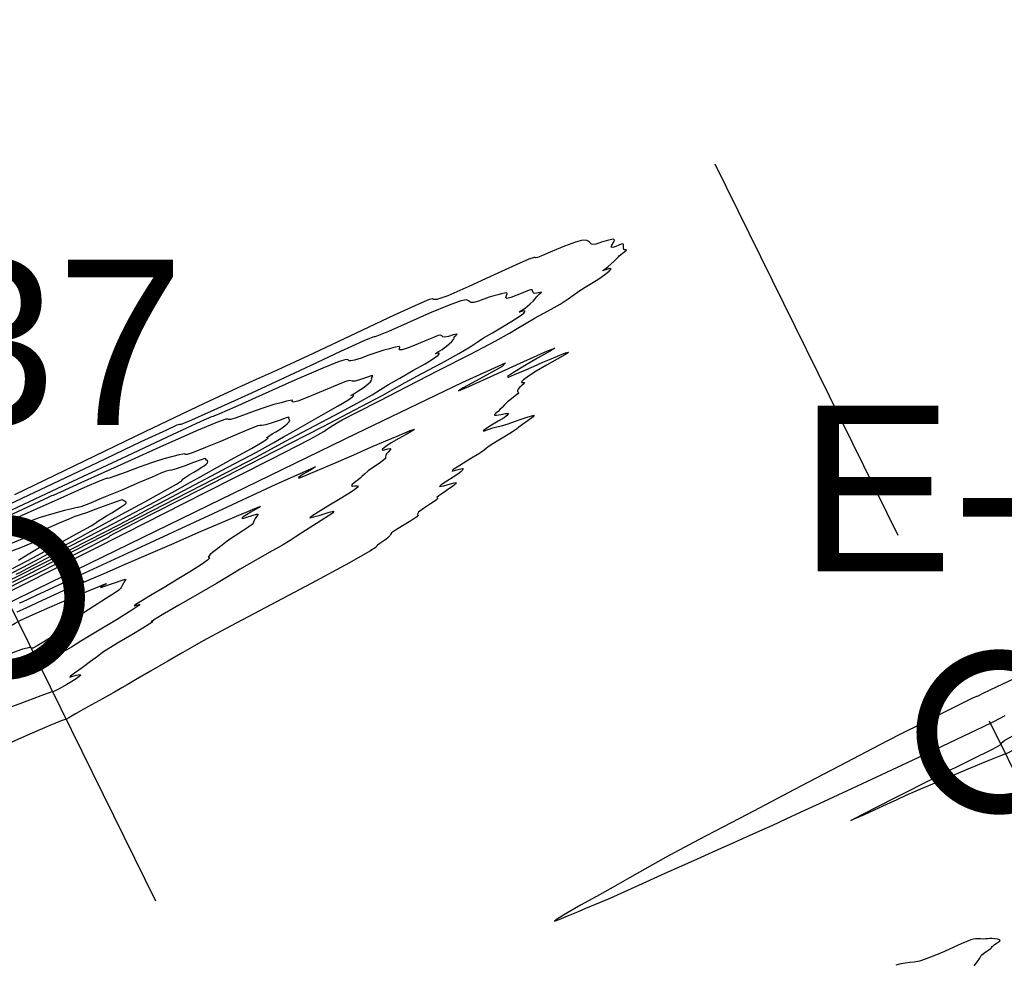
# Model space of a CAD drawing. Extents: x 3249832 to 3255657, y 13789405 to 13793316.
# Tile 82 of 256: x 3255102 to 3255221, y 13790214 to 13790329. Entities that reach past the tile are written whole.
import ezdxf

# ---------------------------------------------------------------- set-up
doc = ezdxf.new("R2010")
doc.units = 0
doc.header["$LTSCALE"] = 100
doc.header["$MEASUREMENT"] = 0
doc.linetypes.add('DASHED', pattern=[0.75, 0.5, -0.25])
for name, color, linetype in [('GRATIO_CON', 10, 'CONTINUOUS'), ('GRATIO_ICON', 7, 'CONTINUOUS'), ('PLAN', 7, 'CONTINUOUS'), ('TARGETS_EAST', 7, 'CONTINUOUS')]:
    doc.layers.add(name, color=color, linetype=linetype)
doc.styles.add('Gratio_032316_contours$0$symbol', font='symbol.shx')
doc.styles.get("Standard").update_dxf_attribs({"font": 'arial.ttf'})
doc.linetypes.add('Gratio_032316_contours$0$DEPRESSION', pattern='A,0.3,["%",Gratio_032316_contours$0$symbol,S=0.05,R=180,X=0,Y=0],0.0001', length=0.3001)

# ---------------------------------------------------------------- blocks, each defined once
blk = doc.blocks.new('Gratio_032316_contours')
at = {"layer": 'GRATIO_CON', "color": 1, "linetype": 'Continuous', "flags": 128}
for points in [[(3255100.32, 13790259.26), (3255101.99, 13790260.12), (3255106.54, 13790262.42), (3255114.68, 13790266.53), (3255124.26, 13790271.37), (3255132.4, 13790275.5), (3255136.96, 13790277.85), (3255138.68, 13790278.78), (3255139.02, 13790279.03), (3255139.25, 13790279.22), (3255139.8, 13790279.57), (3255140.92, 13790280.19), (3255142.79, 13790281.17), (3255145.42, 13790282.52), (3255148.74, 13790284.22), (3255152.6, 13790286.2), (3255156.4, 13790288.16), (3255159.4, 13790289.73), (3255161.13, 13790290.69), (3255162.06, 13790291.26), (3255162.92, 13790291.78), (3255164.24, 13790292.52), (3255165.81, 13790293.38), (3255167.24, 13790294.19), (3255168.23, 13790294.82), (3255168.91, 13790295.32), (3255169.52, 13790295.76), (3255170.26, 13790296.23), (3255171.07, 13790296.72), (3255171.9, 13790297.23), (3255172.64, 13790297.75), (3255173.18, 13790298.18), (3255173.39, 13790298.45), (3255173.22, 13790298.48), (3255172.85, 13790298.38), (3255172.5, 13790298.26), (3255172.36, 13790298.23), (3255172.4, 13790298.27), (3255172.52, 13790298.34), (3255172.65, 13790298.42), (3255172.81, 13790298.54), (3255173.06, 13790298.75), (3255173.42, 13790299.07), (3255173.81, 13790299.43), (3255174.12, 13790299.74), (3255174.28, 13790299.92), (3255174.38, 13790300.03), (3255174.52, 13790300.15), (3255174.79, 13790300.34), (3255175.08, 13790300.55), (3255175.26, 13790300.7), (3255175.24, 13790300.74), (3255175.08, 13790300.74), (3255174.94, 13790300.79), (3255174.89, 13790300.97), (3255174.91, 13790301.2), (3255174.9, 13790301.39), (3255174.82, 13790301.46), (3255174.63, 13790301.42), (3255174.34, 13790301.3), (3255173.96, 13790301.15), (3255173.6, 13790301.04), (3255173.42, 13790301.08), (3255173.5, 13790301.32), (3255173.7, 13790301.65), (3255173.82, 13790301.92), (3255173.82, 13790301.92), (3255173.71, 13790302.03), (3255173.44, 13790302), (3255173.12, 13790301.91), (3255172.82, 13790301.83), (3255172.54, 13790301.75), (3255172.24, 13790301.66), (3255171.9, 13790301.54), (3255171.55, 13790301.44), (3255171.26, 13790301.4), (3255171.05, 13790301.45), (3255170.89, 13790301.58), (3255170.72, 13790301.74), (3255170.45, 13790301.88), (3255169.96, 13790301.9), (3255169.08, 13790301.68), (3255167.76, 13790301.19), (3255166.31, 13790300.57), (3255165.12, 13790300.06), (3255164.49, 13790299.82), (3255164.27, 13790299.79), (3255164.24, 13790299.84), (3255164.11, 13790299.84), (3255163.48, 13790299.61), (3255161.93, 13790298.93), (3255159.26, 13790297.71), (3255156.19, 13790296.31), (3255153.66, 13790295.21), (3255152.36, 13790294.75), (3255151.95, 13790294.73), (3255151.83, 13790294.84), (3255151.4, 13790294.74), (3255150.05, 13790294.16), (3255147.2, 13790292.84), (3255142.6, 13790290.68), (3255137.38, 13790288.23), (3255133.06, 13790286.22), (3255130.53, 13790285.09), (3255128.28, 13790284.09), (3255124.23, 13790282.19), (3255117.05, 13790278.76), (3255108.54, 13790274.66), (3255101.3, 13790271.15)], [(3255100.51, 13790259.88), (3255102.01, 13790260.63), (3255104.68, 13790261.97), (3255107.84, 13790263.56), (3255110.51, 13790264.92), (3255112.01, 13790265.7), (3255112.58, 13790266), (3255112.69, 13790266.08), (3255112.83, 13790266.18), (3255113.43, 13790266.51), (3255114.94, 13790267.29), (3255117.7, 13790268.72), (3255121.69, 13790270.76), (3255126.81, 13790273.38), (3255132.76, 13790276.42), (3255138.6, 13790279.42), (3255143.2, 13790281.8), (3255145.82, 13790283.2), (3255147.21, 13790283.98), (3255148.5, 13790284.71), (3255150.52, 13790285.8), (3255152.91, 13790287.07), (3255155.02, 13790288.23), (3255156.37, 13790289.03), (3255157.22, 13790289.59), (3255158, 13790290.11), (3255159.06, 13790290.74), (3255160.27, 13790291.44), (3255161.41, 13790292.11), (3255162.28, 13790292.69), (3255162.84, 13790293.11), (3255163.03, 13790293.35), (3255162.89, 13790293.38), (3255162.58, 13790293.29), (3255162.32, 13790293.22), (3255162.28, 13790293.23), (3255162.41, 13790293.32), (3255162.61, 13790293.45), (3255162.81, 13790293.57), (3255163.03, 13790293.72), (3255163.29, 13790293.93), (3255163.63, 13790294.23), (3255163.98, 13790294.55), (3255164.23, 13790294.82), (3255164.35, 13790294.99), (3255164.4, 13790295.1), (3255164.5, 13790295.21), (3255164.71, 13790295.38), (3255164.93, 13790295.55), (3255164.98, 13790295.63), (3255164.78, 13790295.6), (3255164.43, 13790295.51), (3255164.12, 13790295.49), (3255163.97, 13790295.6), (3255163.92, 13790295.78), (3255163.85, 13790295.91), (3255163.66, 13790295.92), (3255163.3, 13790295.8), (3255162.75, 13790295.57), (3255162.02, 13790295.26), (3255161.29, 13790294.99), (3255160.79, 13790294.88), (3255160.67, 13790294.99), (3255160.76, 13790295.24), (3255160.85, 13790295.46), (3255160.85, 13790295.46), (3255160.76, 13790295.55), (3255160.5, 13790295.51), (3255160.14, 13790295.42), (3255159.73, 13790295.31), (3255159.25, 13790295.18), (3255158.68, 13790295.01), (3255158.02, 13790294.78), (3255157.36, 13790294.55), (3255156.83, 13790294.4), (3255156.5, 13790294.39), (3255156.32, 13790294.47), (3255156.17, 13790294.59), (3255155.92, 13790294.69), (3255155.25, 13790294.58), (3255153.83, 13790294.08), (3255151.47, 13790293.09), (3255148.77, 13790291.9), (3255146.52, 13790290.9), (3255145.28, 13790290.38), (3255144.84, 13790290.22), (3255144.77, 13790290.24), (3255144.59, 13790290.2), (3255143.51, 13790289.74), (3255140.7, 13790288.45), (3255135.73, 13790286.14), (3255129.93, 13790283.45), (3255125.03, 13790281.2), (3255122.35, 13790280.01), (3255121.39, 13790279.64), (3255121.23, 13790279.63), (3255120.94, 13790279.55), (3255119.67, 13790278.97), (3255116.59, 13790277.53), (3255111.3, 13790275.03), (3255105.17, 13790272.12), (3255099.98, 13790269.65)], [(3255101.07, 13790260.59), (3255103.09, 13790261.62), (3255107.14, 13790263.7), (3255113.59, 13790266.99), (3255120.89, 13790270.73), (3255127, 13790273.88), (3255130.51, 13790275.71), (3255132.35, 13790276.7), (3255134.07, 13790277.63), (3255136.79, 13790279.07), (3255140, 13790280.77), (3255142.79, 13790282.27), (3255144.51, 13790283.24), (3255145.52, 13790283.87), (3255146.49, 13790284.46), (3255147.86, 13790285.26), (3255149.46, 13790286.16), (3255150.92, 13790286.99), (3255151.93, 13790287.63), (3255152.5, 13790288.04), (3255152.68, 13790288.24), (3255152.56, 13790288.27), (3255152.32, 13790288.21), (3255152.15, 13790288.17), (3255152.2, 13790288.24), (3255152.42, 13790288.38), (3255152.7, 13790288.55), (3255152.97, 13790288.72), (3255153.24, 13790288.9), (3255153.52, 13790289.12), (3255153.84, 13790289.39), (3255154.14, 13790289.67), (3255154.35, 13790289.91), (3255154.42, 13790290.06), (3255154.43, 13790290.16), (3255154.48, 13790290.27), (3255154.64, 13790290.41), (3255154.78, 13790290.54), (3255154.7, 13790290.57), (3255154.32, 13790290.46), (3255153.77, 13790290.29), (3255153.3, 13790290.19), (3255153.05, 13790290.24), (3255152.94, 13790290.35), (3255152.8, 13790290.43), (3255152.5, 13790290.38), (3255151.96, 13790290.17), (3255151.15, 13790289.83), (3255150.08, 13790289.38), (3255148.98, 13790288.94), (3255148.17, 13790288.68), (3255147.83, 13790288.67), (3255147.82, 13790288.83), (3255147.88, 13790289), (3255147.88, 13790289), (3255147.8, 13790289.07), (3255147.56, 13790289.03), (3255147.16, 13790288.93), (3255146.63, 13790288.8), (3255145.95, 13790288.61), (3255145.11, 13790288.35), (3255144.14, 13790288.01), (3255143.18, 13790287.67), (3255142.41, 13790287.41), (3255141.96, 13790287.32), (3255141.74, 13790287.35), (3255141.62, 13790287.44), (3255141.38, 13790287.49), (3255140.55, 13790287.26), (3255138.57, 13790286.47), (3255135.17, 13790284.99), (3255131.24, 13790283.23), (3255127.92, 13790281.74), (3255126.08, 13790280.93), (3255125.41, 13790280.65), (3255125.31, 13790280.63), (3255125.11, 13790280.57), (3255123.82, 13790279.99), (3255120.38, 13790278.4), (3255114.27, 13790275.55), (3255107.1, 13790272.2), (3255101.01, 13790269.35)], [(3255100.65, 13790260.8), (3255105.55, 13790263.26), (3255110.29, 13790265.68), (3255114, 13790267.58), (3255116.15, 13790268.7), (3255117.62, 13790269.48), (3255119.64, 13790270.56), (3255123.06, 13790272.35), (3255127.1, 13790274.47), (3255130.57, 13790276.31), (3255132.65, 13790277.45), (3255133.83, 13790278.15), (3255134.97, 13790278.81), (3255136.67, 13790279.77), (3255138.66, 13790280.88), (3255140.43, 13790281.88), (3255141.58, 13790282.57), (3255142.16, 13790282.97), (3255142.32, 13790283.14), (3255142.23, 13790283.17), (3255142.05, 13790283.13), (3255141.97, 13790283.13), (3255142.11, 13790283.24), (3255142.42, 13790283.44), (3255142.79, 13790283.66), (3255143.13, 13790283.87), (3255143.45, 13790284.08), (3255143.76, 13790284.3), (3255144.05, 13790284.55), (3255144.31, 13790284.79), (3255144.46, 13790284.99), (3255144.48, 13790285.13), (3255144.45, 13790285.22), (3255144.47, 13790285.32), (3255144.57, 13790285.45), (3255144.62, 13790285.53), (3255144.42, 13790285.51), (3255143.86, 13790285.32), (3255143.12, 13790285.07), (3255142.48, 13790284.89), (3255142.13, 13790284.87), (3255141.96, 13790284.93), (3255141.75, 13790284.95), (3255141.33, 13790284.83), (3255140.63, 13790284.55), (3255139.56, 13790284.1), (3255138.14, 13790283.5), (3255136.68, 13790282.9), (3255135.54, 13790282.48), (3255135, 13790282.35), (3255134.88, 13790282.42), (3255134.91, 13790282.54), (3255134.91, 13790282.54), (3255134.85, 13790282.59), (3255134.61, 13790282.55), (3255134.19, 13790282.45), (3255133.53, 13790282.28), (3255132.65, 13790282.05), (3255131.55, 13790281.7), (3255130.26, 13790281.25), (3255128.99, 13790280.78), (3255127.99, 13790280.42), (3255127.41, 13790280.25), (3255127.17, 13790280.24), (3255127.07, 13790280.29), (3255126.85, 13790280.3), (3255125.85, 13790279.94), (3255123.31, 13790278.86), (3255118.88, 13790276.9), (3255113.7, 13790274.56), (3255109.32, 13790272.58), (3255106.87, 13790271.48), (3255105.97, 13790271.08), (3255105.84, 13790271.03), (3255105.78, 13790271.01), (3255105.36, 13790270.82), (3255104.24, 13790270.31), (3255102.26, 13790269.38), (3255099.94, 13790268.29)], [(3255101.04, 13790261.72), (3255103.28, 13790262.9), (3255105.92, 13790264.28), (3255108.18, 13790265.46), (3255109.54, 13790266.19), (3255110.52, 13790266.74), (3255111.93, 13790267.52), (3255114.28, 13790268.8), (3255117.05, 13790270.32), (3255119.44, 13790271.64), (3255120.87, 13790272.45), (3255121.48, 13790272.82), (3255121.61, 13790272.94), (3255121.56, 13790272.95), (3255121.52, 13790272.96), (3255121.62, 13790273.05), (3255121.95, 13790273.26), (3255122.43, 13790273.55), (3255122.97, 13790273.88), (3255123.46, 13790274.17), (3255123.88, 13790274.44), (3255124.22, 13790274.67), (3255124.48, 13790274.87), (3255124.64, 13790275.03), (3255124.68, 13790275.16), (3255124.62, 13790275.27), (3255124.51, 13790275.35), (3255124.43, 13790275.44), (3255124.43, 13790275.51), (3255124.32, 13790275.52), (3255123.86, 13790275.38), (3255122.94, 13790275.04), (3255121.81, 13790274.63), (3255120.84, 13790274.29), (3255120.29, 13790274.14), (3255119.99, 13790274.08), (3255119.65, 13790273.99), (3255119.01, 13790273.75), (3255117.95, 13790273.3), (3255116.37, 13790272.62), (3255114.26, 13790271.73), (3255112.06, 13790270.81), (3255110.29, 13790270.07), (3255109.33, 13790269.7), (3255109.01, 13790269.6), (3255108.97, 13790269.62), (3255108.97, 13790269.62), (3255108.93, 13790269.63), (3255108.73, 13790269.59), (3255108.23, 13790269.47), (3255107.34, 13790269.25), (3255106.06, 13790268.91), (3255104.42, 13790268.4), (3255102.5, 13790267.72), (3255100.62, 13790267.01)], [(3255101.08, 13790262.23), (3255103.59, 13790263.59), (3255106.55, 13790265.2), (3255109.09, 13790266.59), (3255110.56, 13790267.41), (3255111.14, 13790267.75), (3255111.25, 13790267.83), (3255111.23, 13790267.85), (3255111.26, 13790267.88), (3255111.44, 13790268.01), (3255111.86, 13790268.26), (3255112.44, 13790268.61), (3255113.06, 13790268.98), (3255113.62, 13790269.32), (3255114.09, 13790269.62), (3255114.45, 13790269.85), (3255114.69, 13790270.02), (3255114.8, 13790270.15), (3255114.8, 13790270.25), (3255114.68, 13790270.34), (3255114.53, 13790270.42), (3255114.41, 13790270.49), (3255114.36, 13790270.55), (3255114.16, 13790270.51), (3255113.58, 13790270.31), (3255112.48, 13790269.9), (3255111.15, 13790269.41), (3255110.02, 13790268.99), (3255109.37, 13790268.78), (3255109.01, 13790268.66), (3255108.6, 13790268.51), (3255107.86, 13790268.21), (3255106.7, 13790267.71), (3255105.06, 13790267.01), (3255102.97, 13790266.12), (3255100.82, 13790265.21)], [(3255223.03, 13790249.36), (3255220.02, 13790247.93), (3255218.34, 13790247.13), (3255217.72, 13790246.84), (3255217.63, 13790246.8), (3255217.55, 13790246.79), (3255217.08, 13790246.57), (3255215.8, 13790245.95), (3255213.52, 13790244.81), (3255210.82, 13790243.45), (3255208.44, 13790242.25), (3255206.82, 13790241.42), (3255205.03, 13790240.49), (3255201.79, 13790238.79), (3255196.33, 13790235.94), (3255189.83, 13790232.54), (3255183.96, 13790229.45), (3255179.99, 13790227.31), (3255177.49, 13790225.93), (3255175.61, 13790224.86), (3255173.66, 13790223.76), (3255171.65, 13790222.63), (3255169.72, 13790221.55), (3255168.06, 13790220.6), (3255166.91, 13790219.91), (3255166.56, 13790219.62), (3255167.13, 13790219.82), (3255168.27, 13790220.31), (3255169.45, 13790220.82), (3255170.36, 13790221.19), (3255171.44, 13790221.63), (3255173.29, 13790222.43), (3255176.31, 13790223.78), (3255179.94, 13790225.42), (3255183.39, 13790226.98), (3255186.07, 13790228.17), (3255188.09, 13790229.06), (3255189.76, 13790229.81), (3255191.36, 13790230.53), (3255192.94, 13790231.25), (3255194.55, 13790231.99), (3255196.28, 13790232.79), (3255198.58, 13790233.85), (3255201.98, 13790235.43), (3255206.71, 13790237.64), (3255211.8, 13790240.02), (3255215.96, 13790241.99), (3255218.33, 13790243.12), (3255219.64, 13790243.77), (3255221.02, 13790244.49)], [(3255101.78, 13790263.27), (3255102.44, 13790263.67), (3255103.15, 13790264.09), (3255103.78, 13790264.47), (3255104.3, 13790264.8), (3255104.68, 13790265.04), (3255104.9, 13790265.18), (3255104.97, 13790265.27), (3255104.91, 13790265.33), (3255104.75, 13790265.41), (3255104.56, 13790265.48), (3255104.4, 13790265.55), (3255104.29, 13790265.58), (3255104.01, 13790265.51), (3255103.3, 13790265.25), (3255102.02, 13790264.76), (3255100.5, 13790264.19)], [(3255217.29, 13790214.23), (3255217.69, 13790214.76), (3255217.95, 13790215.17), (3255218.07, 13790215.39), (3255218.13, 13790215.49), (3255218.21, 13790215.57), (3255218.38, 13790215.7), (3255218.59, 13790215.87), (3255218.82, 13790216.03), (3255219.03, 13790216.17), (3255219.19, 13790216.28), (3255219.31, 13790216.38), (3255219.38, 13790216.47), (3255219.44, 13790216.56), (3255219.55, 13790216.67), (3255219.73, 13790216.8), (3255219.95, 13790216.94), (3255220.17, 13790217.08), (3255220.34, 13790217.19), (3255220.41, 13790217.28), (3255220.34, 13790217.36), (3255220.09, 13790217.44), (3255219.76, 13790217.51), (3255219.42, 13790217.54), (3255219.17, 13790217.54), (3255218.94, 13790217.51), (3255218.69, 13790217.49), (3255218.37, 13790217.48), (3255218.02, 13790217.49), (3255217.7, 13790217.5), (3255217.45, 13790217.51), (3255217.21, 13790217.47), (3255216.88, 13790217.37), (3255216.39, 13790217.18), (3255215.7, 13790216.89), (3255214.8, 13790216.49), (3255213.7, 13790215.99), (3255212.54, 13790215.48), (3255211.48, 13790215.07), (3255210.66, 13790214.81), (3255210.03, 13790214.69), (3255209.49, 13790214.63), (3255208.97, 13790214.57), (3255208.41, 13790214.48), (3255207.79, 13790214.32)]]:
    blk.add_lwpolyline(points, dxfattribs=at)
at = {"layer": 'GRATIO_CON', "color": 5, "linetype": 'Continuous', "flags": 128}
for points in [[(3255101.03, 13790258.28), (3255103.98, 13790259.73), (3255112, 13790263.66), (3255126.28, 13790270.62), (3255142.6, 13790278.54), (3255155.41, 13790284.7), (3255160.65, 13790287.08), (3255160.22, 13790286.67), (3255157.55, 13790285.18), (3255155.53, 13790284.06), (3255154.97, 13790283.7), (3255156.2, 13790284.22), (3255159.22, 13790285.59), (3255162.87, 13790287.26), (3255165.7, 13790288.53), (3255166.61, 13790288.88), (3255165.97, 13790288.47), (3255164.52, 13790287.65), (3255162.94, 13790286.73), (3255161.62, 13790285.93), (3255160.9, 13790285.44), (3255160.99, 13790285.38), (3255161.73, 13790285.67), (3255162.82, 13790286.14), (3255164.02, 13790286.66), (3255165.17, 13790287.16), (3255166.17, 13790287.59), (3255166.93, 13790287.91), (3255167.49, 13790288.14), (3255167.9, 13790288.3), (3255168.2, 13790288.39), (3255168.24, 13790288.34), (3255167.83, 13790288.07), (3255166.87, 13790287.52), (3255165.6, 13790286.81), (3255164.35, 13790286.09), (3255163.41, 13790285.48), (3255162.82, 13790285.04), (3255162.57, 13790284.78), (3255162.63, 13790284.71), (3255162.82, 13790284.73), (3255162.95, 13790284.71), (3255162.95, 13790284.71), (3255162.86, 13790284.57), (3255162.62, 13790284.34), (3255162.35, 13790284.1), (3255162.17, 13790283.9), (3255162.08, 13790283.75), (3255162.09, 13790283.64), (3255162.17, 13790283.57), (3255162.22, 13790283.49), (3255162.13, 13790283.34), (3255161.82, 13790283.09), (3255161.37, 13790282.76), (3255160.9, 13790282.4), (3255160.52, 13790282.04), (3255160.22, 13790281.71), (3255159.97, 13790281.44), (3255159.76, 13790281.23), (3255159.58, 13790281.09), (3255159.42, 13790280.96), (3255159.3, 13790280.85), (3255159.3, 13790280.77), (3255159.54, 13790280.77), (3255160.06, 13790280.87), (3255160.64, 13790280.97), (3255161, 13790280.98), (3255160.92, 13790280.8), (3255160.46, 13790280.47), (3255159.76, 13790280.04), (3255158.96, 13790279.55), (3255158.28, 13790279.13), (3255157.94, 13790278.89), (3255158.09, 13790278.89), (3255158.56, 13790279.06), (3255159.12, 13790279.25), (3255159.61, 13790279.37), (3255160.15, 13790279.49), (3255160.98, 13790279.73), (3255162.18, 13790280.15), (3255163.39, 13790280.57), (3255164.11, 13790280.76), (3255164, 13790280.56), (3255163.37, 13790280.12), (3255162.69, 13790279.65), (3255162.27, 13790279.33), (3255161.98, 13790279.08), (3255161.49, 13790278.74), (3255160.64, 13790278.22), (3255159.63, 13790277.62), (3255158.8, 13790277.12), (3255158.34, 13790276.79), (3255158.01, 13790276.52), (3255157.41, 13790276.11), (3255156.33, 13790275.44), (3255155.12, 13790274.71), (3255154.29, 13790274.17), (3255154.19, 13790274.01), (3255154.59, 13790274.11), (3255155.1, 13790274.26), (3255155.41, 13790274.32), (3255155.51, 13790274.27), (3255155.44, 13790274.14), (3255155.24, 13790273.94), (3255154.88, 13790273.66), (3255154.31, 13790273.28), (3255153.54, 13790272.8), (3255152.88, 13790272.36), (3255152.68, 13790272.14), (3255153.17, 13790272.24), (3255153.98, 13790272.49), (3255154.6, 13790272.65), (3255154.66, 13790272.53), (3255154.26, 13790272.19), (3255153.65, 13790271.76), (3255153.05, 13790271.35), (3255152.58, 13790271.02), (3255152.35, 13790270.81), (3255152.4, 13790270.75), (3255152.48, 13790270.7), (3255152.28, 13790270.5), (3255151.59, 13790270.05), (3255150.73, 13790269.49), (3255150.11, 13790269.04), (3255150, 13790268.82), (3255150.09, 13790268.71), (3255149.93, 13790268.48), (3255149.21, 13790268.01), (3255148.21, 13790267.41), (3255147.33, 13790266.87), (3255146.88, 13790266.54), (3255146.74, 13790266.35), (3255146.67, 13790266.2), (3255146.47, 13790266), (3255146.17, 13790265.76), (3255145.81, 13790265.51), (3255145.45, 13790265.27), (3255145.17, 13790265.07), (3255145.05, 13790264.95), (3255145, 13790264.83), (3255144.24, 13790264.33), (3255141.79, 13790262.95), (3255137.15, 13790260.45), (3255131.58, 13790257.49), (3255126.82, 13790254.96), (3255124.11, 13790253.5), (3255122.77, 13790252.75), (3255121.63, 13790252.09), (3255119.84, 13790251.05), (3255117.73, 13790249.83), (3255115.94, 13790248.8), (3255114.92, 13790248.19), (3255114.27, 13790247.81), (3255113.41, 13790247.31), (3255111.93, 13790246.49), (3255110.18, 13790245.53), (3255108.7, 13790244.7), (3255107.88, 13790244.22), (3255107.58, 13790244.04), (3255107.54, 13790244.01), (3255107.45, 13790244.01), (3255106.93, 13790243.83), (3255105.57, 13790243.27), (3255103.17, 13790242.23), (3255100.35, 13790240.99)], [(3255101.93, 13790258.08), (3255102.26, 13790258.23), (3255103.87, 13790258.97), (3255108.24, 13790260.99), (3255116.11, 13790264.64), (3255125.31, 13790268.9), (3255132.94, 13790272.42), (3255136.82, 13790274.17), (3255137.7, 13790274.52), (3255137.06, 13790274.14), (3255136.19, 13790273.63), (3255135.61, 13790273.25), (3255135.66, 13790273.17), (3255136.57, 13790273.51), (3255138.17, 13790274.19), (3255140.17, 13790275.06), (3255142.31, 13790275.99), (3255144.38, 13790276.89), (3255146.17, 13790277.67), (3255147.53, 13790278.24), (3255148.49, 13790278.64), (3255149.14, 13790278.9), (3255149.54, 13790279.04), (3255149.63, 13790279.03), (3255149.34, 13790278.84), (3255148.65, 13790278.45), (3255147.74, 13790277.94), (3255146.84, 13790277.41), (3255146.17, 13790276.98), (3255145.79, 13790276.68), (3255145.74, 13790276.54), (3255146.01, 13790276.57), (3255146.42, 13790276.69), (3255146.74, 13790276.76), (3255146.74, 13790276.76), (3255146.8, 13790276.7), (3255146.66, 13790276.53), (3255146.45, 13790276.32), (3255146.28, 13790276.1), (3255146.17, 13790275.9), (3255146.13, 13790275.75), (3255146.16, 13790275.65), (3255146.12, 13790275.53), (3255145.89, 13790275.32), (3255145.36, 13790274.94), (3255144.67, 13790274.48), (3255144.03, 13790274.03), (3255143.59, 13790273.66), (3255143.29, 13790273.38), (3255143.06, 13790273.15), (3255142.82, 13790272.94), (3255142.57, 13790272.76), (3255142.33, 13790272.57), (3255142.13, 13790272.4), (3255142.04, 13790272.26), (3255142.14, 13790272.19), (3255142.45, 13790272.22), (3255142.77, 13790272.23), (3255142.82, 13790272.11), (3255142.4, 13790271.77), (3255141.58, 13790271.22), (3255140.45, 13790270.53), (3255139.18, 13790269.76), (3255138.01, 13790269.05), (3255137.22, 13790268.55), (3255136.99, 13790268.37), (3255137.16, 13790268.4), (3255137.49, 13790268.5), (3255137.78, 13790268.58), (3255138.11, 13790268.65), (3255138.62, 13790268.8), (3255139.32, 13790269.04), (3255139.87, 13790269.18), (3255139.8, 13790268.99), (3255138.81, 13790268.31), (3255137.35, 13790267.39), (3255136.01, 13790266.55), (3255135.21, 13790266.03), (3255134.62, 13790265.64), (3255133.69, 13790265.08), (3255132.08, 13790264.16), (3255130.19, 13790263.09), (3255128.59, 13790262.18), (3255127.65, 13790261.62), (3255126.92, 13790261.17), (3255125.72, 13790260.45), (3255123.63, 13790259.23), (3255121.18, 13790257.81), (3255119.15, 13790256.63), (3255118.11, 13790256), (3255117.83, 13790255.81), (3255117.91, 13790255.82), (3255118, 13790255.84), (3255118.02, 13790255.83), (3255118, 13790255.79), (3255117.92, 13790255.72), (3255117.59, 13790255.51), (3255116.81, 13790255.04), (3255115.48, 13790254.24), (3255113.95, 13790253.33), (3255112.71, 13790252.57), (3255112.07, 13790252.17), (3255111.76, 13790251.93), (3255111.34, 13790251.6), (3255110.51, 13790250.99), (3255109.48, 13790250.24), (3255108.57, 13790249.6), (3255108.07, 13790249.24), (3255107.98, 13790249.13), (3255108.25, 13790249.2), (3255108.78, 13790249.35), (3255109.24, 13790249.44), (3255109.28, 13790249.31), (3255108.64, 13790248.85), (3255107.64, 13790248.23), (3255106.7, 13790247.69), (3255106.15, 13790247.41), (3255105.94, 13790247.33), (3255105.89, 13790247.34), (3255105.83, 13790247.34), (3255105.48, 13790247.21), (3255104.51, 13790246.85), (3255102.79, 13790246.21), (3255100.74, 13790245.44)], [(3255101.64, 13790257.02), (3255102.72, 13790257.5), (3255104.6, 13790258.37), (3255106.79, 13790259.37), (3255108.6, 13790260.21), (3255109.52, 13790260.63), (3255109.74, 13790260.71), (3255109.59, 13790260.62), (3255109.43, 13790260.53), (3255109.6, 13790260.57), (3255110.43, 13790260.91), (3255112.15, 13790261.65), (3255114.61, 13790262.71), (3255117.51, 13790263.98), (3255120.6, 13790265.32), (3255123.59, 13790266.62), (3255126.17, 13790267.74), (3255128.13, 13790268.57), (3255129.49, 13790269.14), (3255130.37, 13790269.5), (3255130.87, 13790269.69), (3255131.02, 13790269.72), (3255130.86, 13790269.61), (3255130.44, 13790269.37), (3255129.88, 13790269.06), (3255129.33, 13790268.74), (3255128.93, 13790268.48), (3255128.77, 13790268.32), (3255128.92, 13790268.3), (3255129.4, 13790268.44), (3255130.03, 13790268.65), (3255130.54, 13790268.8), (3255130.54, 13790268.8), (3255130.74, 13790268.83), (3255130.71, 13790268.72), (3255130.55, 13790268.53), (3255130.38, 13790268.29), (3255130.25, 13790268.05), (3255130.17, 13790267.85), (3255130.14, 13790267.73), (3255130.02, 13790267.58), (3255129.64, 13790267.29), (3255128.89, 13790266.8), (3255127.98, 13790266.2), (3255127.16, 13790265.66), (3255126.65, 13790265.28), (3255126.36, 13790265.04), (3255126.14, 13790264.85), (3255125.87, 13790264.65), (3255125.56, 13790264.42), (3255125.25, 13790264.19), (3255124.97, 13790263.95), (3255124.78, 13790263.75), (3255124.73, 13790263.62), (3255124.84, 13790263.57), (3255124.89, 13790263.49), (3255124.64, 13790263.25), (3255123.89, 13790262.73), (3255122.69, 13790261.97), (3255121.15, 13790261.02), (3255119.41, 13790259.96), (3255117.75, 13790258.97), (3255116.5, 13790258.22), (3255115.89, 13790257.84), (3255115.76, 13790257.74), (3255115.85, 13790257.76), (3255115.95, 13790257.78), (3255116.07, 13790257.81), (3255116.25, 13790257.86), (3255116.46, 13790257.92), (3255116.35, 13790257.79), (3255115.48, 13790257.21), (3255113.62, 13790256.06), (3255111.33, 13790254.66), (3255109.34, 13790253.45), (3255108.2, 13790252.76), (3255107.64, 13790252.43), (3255107.18, 13790252.16), (3255106.46, 13790251.75), (3255105.61, 13790251.27), (3255104.9, 13790250.86), (3255104.5, 13790250.62), (3255104.36, 13790250.51), (3255104.35, 13790250.48), (3255104.34, 13790250.46), (3255104.27, 13790250.41), (3255104.07, 13790250.32), (3255103.71, 13790250.16), (3255103.28, 13790249.99), (3255102.93, 13790249.84), (3255102.69, 13790249.75), (3255102.31, 13790249.6), (3255101.44, 13790249.26)]]:
    blk.add_lwpolyline(points, dxfattribs=at)
at = {"layer": 'GRATIO_CON', "color": 5, "linetype": 'Gratio_032316_contours$0$DEPRESSION', "flags": 128}
for points in [[(3255114.33, 13790260.85), (3255114.69, 13790260.96), (3255114.75, 13790260.91), (3255114.65, 13790260.75), (3255114.49, 13790260.49), (3255114.33, 13790260.2), (3255114.2, 13790259.96), (3255114.12, 13790259.81), (3255113.92, 13790259.63), (3255113.39, 13790259.27), (3255112.43, 13790258.65), (3255111.28, 13790257.92), (3255110.29, 13790257.29), (3255109.71, 13790256.91), (3255109.43, 13790256.71), (3255109.23, 13790256.56), (3255108.93, 13790256.36), (3255108.56, 13790256.09), (3255108.16, 13790255.8), (3255107.8, 13790255.5), (3255107.52, 13790255.23), (3255107.33, 13790255.04), (3255107.23, 13790254.92), (3255107.07, 13790254.79), (3255106.64, 13790254.5), (3255105.84, 13790253.98), (3255104.87, 13790253.38), (3255104.03, 13790252.89), (3255103.54, 13790252.64), (3255103.34, 13790252.6), (3255103.28, 13790252.65), (3255103.24, 13790252.7), (3255103.12, 13790252.7), (3255102.83, 13790252.64), (3255102.27, 13790252.48), (3255101.37, 13790252.16), (3255100.01, 13790251.66), (3255098.2, 13790250.95), (3255096.29, 13790250.2), (3255094.75, 13790249.59), (3255093.89, 13790249.26), (3255093.54, 13790249.13), (3255093.36, 13790249.08), (3255093.11, 13790249.01), (3255092.81, 13790248.91), (3255092.54, 13790248.83), (3255092.35, 13790248.79), (3255092.12, 13790248.74), (3255091.69, 13790248.63), (3255090.98, 13790248.43), (3255090.21, 13790248.22), (3255089.67, 13790248.11), (3255089.59, 13790248.19), (3255089.88, 13790248.43), (3255090.36, 13790248.76), (3255090.89, 13790249.14), (3255091.37, 13790249.49), (3255091.7, 13790249.74), (3255091.82, 13790249.87), (3255091.8, 13790249.89), (3255091.74, 13790249.89), (3255091.73, 13790249.91), (3255091.88, 13790250.03), (3255092.31, 13790250.31), (3255093.09, 13790250.8), (3255094.23, 13790251.49), (3255095.73, 13790252.38), (3255097.5, 13790253.4), (3255099.25, 13790254.41), (3255100.63, 13790255.2), (3255101.4, 13790255.63), (3255101.68, 13790255.79), (3255101.72, 13790255.82), (3255101.75, 13790255.85), (3255101.99, 13790255.97), (3255102.67, 13790256.29), (3255103.92, 13790256.84), (3255105.58, 13790257.56), (3255107.37, 13790258.33), (3255109.08, 13790259.05), (3255110.54, 13790259.66), (3255111.61, 13790260.1), (3255112.2, 13790260.34), (3255112.41, 13790260.41), (3255112.37, 13790260.38), (3255112.22, 13790260.29), (3255112.02, 13790260.18), (3255111.83, 13790260.07), (3255111.7, 13790259.98), (3255111.75, 13790259.96), (3255112.09, 13790260.06), (3255112.79, 13790260.31), (3255113.63, 13790260.61), (3255114.33, 13790260.85)], [(3255219.04, 13790239.06), (3255216.52, 13790238.01), (3255213.5, 13790236.73), (3255210.79, 13790235.57), (3255209.01, 13790234.8), (3255207.93, 13790234.31), (3255207.13, 13790233.94), (3255206.24, 13790233.53), (3255205.19, 13790233.05), (3255203.97, 13790232.5), (3255202.75, 13790231.94), (3255202.37, 13790231.8), (3255203.82, 13790232.57), (3255207.67, 13790234.52), (3255212.65, 13790237.02), (3255217.02, 13790239.2), (3255219.48, 13790240.43), (3255220.38, 13790240.89), (3255220.49, 13790241.01), (3255220.52, 13790241.14), (3255220.99, 13790241.5), (3255222.38, 13790242.27), (3255224.92, 13790243.53), (3255227.91, 13790244.95), (3255230.42, 13790246.12), (3255231.71, 13790246.7), (3255231.85, 13790246.7), (3255231.09, 13790246.21), (3255229.74, 13790245.38), (3255228.34, 13790244.49), (3255227.47, 13790243.88), (3255227.55, 13790243.79), (3255228.25, 13790244.04), (3255229.08, 13790244.38), (3255229.62, 13790244.6), (3255229.86, 13790244.68), (3255229.86, 13790244.65), (3255229.66, 13790244.53), (3255229.09, 13790244.21), (3255227.95, 13790243.58), (3255226.14, 13790242.59), (3255224.11, 13790241.48), (3255222.42, 13790240.55), (3255221.47, 13790240.03), (3255221.13, 13790239.84), (3255221.07, 13790239.82), (3255220.99, 13790239.81), (3255220.46, 13790239.63), (3255219.04, 13790239.06)]]:
    blk.add_lwpolyline(points, close=True, dxfattribs=at)
at = {"layer": 'GRATIO_ICON', "color": 7, "linetype": 'Continuous', "flags": 128}
blk.add_lwpolyline([(3255101.52, 13790261.55), (3255101.94, 13790261.77), (3255102.9, 13790262.27), (3255105.21, 13790263.48), (3255109.33, 13790265.63), (3255114.19, 13790268.17), (3255118.35, 13790270.35), (3255120.79, 13790271.66), (3255122.14, 13790272.42), (3255123.45, 13790273.17), (3255125.47, 13790274.29), (3255127.85, 13790275.6), (3255129.93, 13790276.76), (3255131.22, 13790277.51), (3255131.82, 13790277.89), (3255131.96, 13790278.04), (3255131.9, 13790278.06), (3255131.79, 13790278.05), (3255131.79, 13790278.09), (3255132.03, 13790278.25), (3255132.43, 13790278.5), (3255132.88, 13790278.77), (3255133.3, 13790279.02), (3255133.66, 13790279.26), (3255133.99, 13790279.48), (3255134.27, 13790279.71), (3255134.47, 13790279.91), (3255134.57, 13790280.08), (3255134.55, 13790280.2), (3255134.48, 13790280.29), (3255134.45, 13790280.38), (3255134.5, 13790280.48), (3255134.47, 13790280.53), (3255134.14, 13790280.44), (3255133.4, 13790280.18), (3255132.46, 13790279.85), (3255131.66, 13790279.59), (3255131.21, 13790279.51), (3255130.97, 13790279.51), (3255130.7, 13790279.47), (3255130.17, 13790279.29), (3255129.29, 13790278.92), (3255127.96, 13790278.36), (3255126.2, 13790277.61), (3255124.37, 13790276.85), (3255122.91, 13790276.27), (3255122.17, 13790276.03), (3255121.94, 13790276.01), (3255121.94, 13790276.08), (3255121.94, 13790276.08), (3255121.89, 13790276.11), (3255121.67, 13790276.07), (3255121.21, 13790275.96), (3255120.44, 13790275.77), (3255119.36, 13790275.48), (3255117.98, 13790275.05), (3255116.38, 13790274.48), (3255114.8, 13790273.9), (3255113.56, 13790273.43), (3255112.87, 13790273.19), (3255112.6, 13790273.12), (3255112.53, 13790273.14), (3255112.38, 13790273.13), (3255111.65, 13790272.85), (3255109.77, 13790272.03), (3255106.45, 13790270.55), (3255102.56, 13790268.8), (3255099.26, 13790267.31)], dxfattribs=at)

msp = doc.modelspace()

# ---------------------------------------------------------------- linework, layer by layer
at = {"layer": 'PLAN', "color": 8, "linetype": 'DASHED'}
for p, q in [((3253727.59, 13793271.41), (3255567.17, 13789537.28)), ((3253637.88, 13793227.22), (3255477.47, 13789493.09))]:
    msp.add_line(p, q, dxfattribs=at)
at = {"layer": 'TARGETS_EAST', "const_width": 2.5}
for points in [[(3255091.08, 13790258.76, 1), (3255108.58, 13790258.76, 1)], [(3255211.55, 13790242.49, 1), (3255229.05, 13790242.49, 1)]]:
    msp.add_lwpolyline(points, format="xyb", close=True, dxfattribs=at)

# ---------------------------------------------------------------- block references
at = {"layer": 'TARGETS_EAST'}
msp.add_blockref('Gratio_032316_contours', (0, 0), dxfattribs=at)

# ---------------------------------------------------------------- texts
for s, p in [('E-37', (3255062.87, 13790279.58)), ('E-38', (3255196.06, 13790261.92))]:
    msp.add_text(s, height=20, dxfattribs=at).set_placement(p)

doc.saveas('drawing.dxf')
